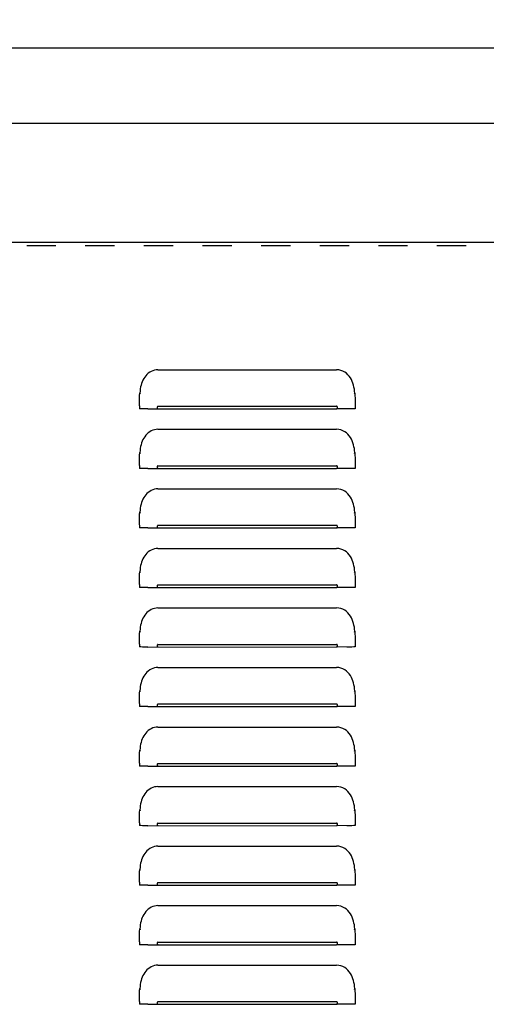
# Model space of a CAD drawing. Header units: inches. Extents: x 0 to 89.5, y 0 to 57.9.
# Tile 3 of 10: x 19.2 to 27, y 17.4 to 33.9. Entities that reach past the tile are written whole.
import ezdxf

# ---------------------------------------------------------------- set-up
doc = ezdxf.new("R2010")
doc.units = ezdxf.units.IN
doc.header["$LTSCALE"] = 4.921053
doc.header["$MEASUREMENT"] = 0
doc.linetypes.add('HIDDEN', pattern=[0.2, 0.1, -0.1])
doc.layers.get('0').update_dxf_attribs({"linetype": 'CONTINUOUS'})
doc.layers.add('DEFAULT_2', color=8, linetype='HIDDEN')
doc.layers.add('DIMENSIONS', color=7, linetype='CONTINUOUS')
doc.styles.get("Standard").update_dxf_attribs({"font": 'txt', "width": 0.8})
doc.dimstyles.new('DIMSTYLE_1', dxfattribs={"dimtxt": 0.447368, "dimasz": 0.526316, "dimexe": 0.09, "dimexo": 0.07, "dimgap": 0.0425, "dimtad": 0, "dimtih": 1, "dimtoh": 1, "dimzin": 4, "dimdsep": 46, "dimtxsty": 'Standard', "dimblk": '_FILLED', "dimblk1": '_FILLED', "dimblk2": '_FILLED', "dimcen": 0.09, "dimadec": 0, "dimazin": 0, "dimtfac": 1, "dimtofl": 0, "dimtmove": 0, "dimatfit": 3, "dimldrblk": '_FILLED', "dimfxl": 0, "dimtolj": 1, "dimtzin": 4, "dimarcsym": 0})

# ---------------------------------------------------------------- blocks, each defined once
blk = doc.blocks.new('_FILLED')
at = {"color": 0, "linetype": 'ByBlock'}
blk.add_solid([(0, 0), (-1, 0.2), (-1, -0.2)], dxfattribs=at)
blk = doc.blocks.new('*D1')
at = {"layer": 'DIMENSIONS', "color": 2, "linetype": 'Continuous'}
for p, q in [((5.112, 30.22), (5.112, 33.895)), ((76.862, 30.22), (76.862, 33.895)), ((5.112, 33.421), (39.869, 33.421)), ((76.862, 33.421), (42.106, 33.421))]:
    blk.add_line(p, q, dxfattribs=at)
at = {"layer": 'DIMENSIONS', "color": 2, "linetype": 'Continuous', "xscale": 0.5263157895, "yscale": 0.5263157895, "zscale": 0.5263157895, "rotation": 180}
blk.add_blockref('_FILLED', (5.112, 33.421), dxfattribs=at)
at = {"layer": 'DIMENSIONS', "color": 2, "linetype": 'Continuous', "xscale": 0.5263157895, "yscale": 0.5263157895, "zscale": 0.5263157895}
blk.add_blockref('_FILLED', (76.862, 33.421), dxfattribs=at)
at = {"layer": 'DIMENSIONS', "color": 2, "linetype": 'Continuous', "insert": (40.987, 33.645), "char_height": 0.4474, "width": 1.78947, "attachment_point": 2, "line_spacing_factor": 0.9}
blk.add_mtext('71.75', dxfattribs=at)
blk = doc.blocks.new('*D19')
at = {"color": 2, "linetype": 'Continuous'}
for p, q in [((5.987, 29.717), (5.987, 32.63)), ((75.987, 29.717), (75.987, 32.63)), ((5.987, 32.156), (39.869, 32.156)), ((75.987, 32.156), (42.106, 32.156))]:
    blk.add_line(p, q, dxfattribs=at)
at = {"color": 2, "linetype": 'Continuous', "xscale": 0.5263157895, "yscale": 0.5263157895, "zscale": 0.5263157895, "rotation": 180}
blk.add_blockref('_FILLED', (5.987, 32.156), dxfattribs=at)
at = {"color": 2, "linetype": 'Continuous', "xscale": 0.5263157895, "yscale": 0.5263157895, "zscale": 0.5263157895}
blk.add_blockref('_FILLED', (75.987, 32.156), dxfattribs=at)
at = {"color": 2, "linetype": 'Continuous', "insert": (40.987, 32.38), "char_height": 0.4474, "width": 1.78947, "attachment_point": 2, "line_spacing_factor": 0.9}
blk.add_mtext('70.00', dxfattribs=at)

msp = doc.modelspace()

# ---------------------------------------------------------------- linework, layer by layer
at = {"color": 3, "linetype": 'Continuous'}
for p, q in [((14.362, 30.161), (67.612, 30.161)), ((21.487, 28.016), (24.487, 28.016)), ((21.182, 27.625), (21.186, 27.61)), ((24.789, 27.61), (24.793, 27.625)), ((21.177, 27.409), (21.178, 27.499)), ((24.797, 27.497), (24.797, 27.36)), ((21.177, 27.408), (21.177, 27.36)), ((21.183, 27.36), (21.177, 27.36)), ((21.315, 27.359), (24.487, 27.36)), ((21.487, 27.404), (24.487, 27.404)), ((24.66, 27.359), (24.487, 27.36)), ((24.745, 27.359), (24.66, 27.359)), ((21.487, 27.016), (24.487, 27.016)), ((21.182, 26.625), (21.186, 26.61)), ((24.789, 26.61), (24.793, 26.625)), ((21.177, 26.409), (21.178, 26.499)), ((24.797, 26.497), (24.797, 26.36)), ((21.177, 26.408), (21.177, 26.36)), ((21.183, 26.36), (21.177, 26.36)), ((21.315, 26.359), (24.487, 26.36)), ((21.487, 26.404), (24.487, 26.404)), ((24.66, 26.359), (24.487, 26.36)), ((24.745, 26.359), (24.66, 26.359)), ((21.487, 26.016), (24.487, 26.016)), ((21.177, 25.409), (21.178, 25.499)), ((21.182, 25.625), (21.186, 25.61)), ((24.789, 25.61), (24.793, 25.625)), ((24.797, 25.497), (24.797, 25.36)), ((21.177, 25.408), (21.177, 25.36)), ((21.183, 25.36), (21.177, 25.36)), ((21.315, 25.359), (24.487, 25.36)), ((21.487, 25.404), (24.487, 25.404)), ((24.66, 25.359), (24.487, 25.36)), ((24.745, 25.359), (24.66, 25.359)), ((21.487, 25.016), (24.487, 25.016)), ((21.177, 24.409), (21.178, 24.499)), ((21.182, 24.625), (21.186, 24.61)), ((24.789, 24.61), (24.793, 24.625)), ((24.797, 24.497), (24.797, 24.36)), ((21.177, 24.408), (21.177, 24.36)), ((21.183, 24.36), (21.177, 24.36)), ((21.315, 24.359), (24.487, 24.36)), ((21.487, 24.404), (24.487, 24.404)), ((24.66, 24.359), (24.487, 24.36)), ((24.745, 24.359), (24.66, 24.359)), ((21.487, 24.016), (24.487, 24.016)), ((21.177, 23.409), (21.178, 23.499)), ((21.182, 23.625), (21.186, 23.61)), ((24.789, 23.61), (24.793, 23.625)), ((24.797, 23.497), (24.797, 23.36)), ((21.177, 23.408), (21.177, 23.36)), ((21.183, 23.36), (21.177, 23.36)), ((21.315, 23.359), (24.487, 23.36)), ((21.487, 23.404), (24.487, 23.404)), ((24.66, 23.359), (24.487, 23.36)), ((24.745, 23.359), (24.66, 23.359)), ((21.487, 23.016), (24.487, 23.016)), ((21.177, 22.409), (21.178, 22.499)), ((21.182, 22.625), (21.186, 22.61)), ((24.789, 22.61), (24.793, 22.625)), ((24.797, 22.497), (24.797, 22.36)), ((21.177, 22.408), (21.177, 22.36)), ((21.183, 22.36), (21.177, 22.36)), ((21.315, 22.359), (24.487, 22.36)), ((21.487, 22.404), (24.487, 22.404)), ((24.66, 22.359), (24.487, 22.36)), ((24.745, 22.359), (24.66, 22.359)), ((21.487, 22.016), (24.487, 22.016)), ((21.177, 21.409), (21.178, 21.499)), ((21.182, 21.625), (21.186, 21.61)), ((24.789, 21.61), (24.793, 21.625)), ((24.797, 21.497), (24.797, 21.36)), ((21.177, 21.408), (21.177, 21.36)), ((21.183, 21.36), (21.177, 21.36)), ((21.315, 21.359), (24.487, 21.36)), ((21.487, 21.404), (24.487, 21.404)), ((24.66, 21.359), (24.487, 21.36)), ((24.745, 21.359), (24.66, 21.359)), ((21.487, 21.016), (24.487, 21.016)), ((21.182, 20.625), (21.186, 20.61)), ((24.789, 20.61), (24.793, 20.625)), ((21.177, 20.409), (21.178, 20.499)), ((21.177, 20.408), (21.177, 20.36)), ((21.183, 20.36), (21.177, 20.36)), ((21.315, 20.359), (24.487, 20.36)), ((21.487, 20.404), (24.487, 20.404)), ((24.66, 20.359), (24.487, 20.36)), ((24.745, 20.359), (24.66, 20.359)), ((24.797, 20.497), (24.797, 20.36)), ((21.487, 20.016), (24.487, 20.016)), ((21.182, 19.625), (21.186, 19.61)), ((24.789, 19.61), (24.793, 19.625)), ((21.177, 19.409), (21.178, 19.499)), ((21.177, 19.408), (21.177, 19.36)), ((21.183, 19.36), (21.177, 19.36)), ((21.315, 19.359), (24.487, 19.36)), ((21.487, 19.404), (24.487, 19.404)), ((24.66, 19.359), (24.487, 19.36)), ((24.745, 19.359), (24.66, 19.359)), ((24.797, 19.497), (24.797, 19.36)), ((21.487, 19.016), (24.487, 19.016)), ((21.182, 18.625), (21.186, 18.61)), ((24.789, 18.61), (24.793, 18.625)), ((21.177, 18.409), (21.178, 18.499)), ((21.177, 18.408), (21.177, 18.36)), ((21.183, 18.36), (21.177, 18.36)), ((21.315, 18.359), (24.487, 18.36)), ((21.487, 18.404), (24.487, 18.404)), ((24.66, 18.359), (24.487, 18.36)), ((24.745, 18.359), (24.66, 18.359)), ((24.797, 18.497), (24.797, 18.36)), ((21.487, 18.016), (24.487, 18.016)), ((21.182, 17.625), (21.186, 17.61)), ((24.789, 17.61), (24.793, 17.625)), ((21.177, 17.409), (21.178, 17.499)), ((21.177, 17.408), (21.177, 17.36)), ((21.487, 17.404), (24.487, 17.404)), ((24.797, 17.497), (24.797, 17.36)), ((21.183, 17.36), (21.177, 17.36)), ((21.315, 17.359), (24.487, 17.36)), ((24.66, 17.359), (24.487, 17.36)), ((24.745, 17.359), (24.66, 17.359))]:
    msp.add_line(p, q, dxfattribs=at)
for points in [[(21.487, 28.016), (21.458, 28.014), (21.429, 28.009), (21.401, 28), (21.374, 27.988), (21.349, 27.974), (21.325, 27.956), (21.303, 27.937), (21.283, 27.915), (21.265, 27.892), (21.25, 27.868), (21.236, 27.842), (21.224, 27.815), (21.213, 27.787), (21.204, 27.757), (21.197, 27.727), (21.191, 27.694), (21.186, 27.661), (21.182, 27.625)], [(24.785, 27.692), (24.779, 27.724), (24.771, 27.757), (24.761, 27.789), (24.75, 27.82), (24.735, 27.85), (24.719, 27.879), (24.699, 27.907), (24.676, 27.933), (24.651, 27.956), (24.623, 27.976), (24.592, 27.993), (24.559, 28.005), (24.524, 28.013), (24.487, 28.016)], [(21.178, 27.499), (21.178, 27.541), (21.179, 27.583), (21.182, 27.625)], [(24.793, 27.625), (24.789, 27.658), (24.785, 27.692)], [(24.793, 27.625), (24.796, 27.582), (24.797, 27.539), (24.797, 27.497)], [(21.315, 27.359), (21.23, 27.359), (21.201, 27.36), (21.183, 27.36)], [(21.487, 27.404), (21.483, 27.402), (21.48, 27.4), (21.477, 27.396), (21.475, 27.391), (21.474, 27.387), (21.474, 27.382), (21.474, 27.377), (21.475, 27.372), (21.477, 27.367), (21.48, 27.363), (21.483, 27.361), (21.487, 27.36)], [(24.487, 27.36), (24.492, 27.361), (24.495, 27.363), (24.498, 27.367), (24.5, 27.372), (24.501, 27.377), (24.501, 27.381), (24.501, 27.386), (24.5, 27.391), (24.498, 27.396), (24.495, 27.4), (24.492, 27.402), (24.487, 27.404)], [(24.797, 27.36), (24.792, 27.36), (24.774, 27.36), (24.745, 27.359)], [(21.487, 27.016), (21.458, 27.014), (21.429, 27.009), (21.401, 27), (21.374, 26.988), (21.349, 26.974), (21.325, 26.956), (21.303, 26.937), (21.283, 26.915), (21.265, 26.892), (21.25, 26.868), (21.236, 26.842), (21.224, 26.815), (21.213, 26.787), (21.204, 26.757), (21.197, 26.727), (21.191, 26.694), (21.186, 26.661), (21.182, 26.625)], [(24.785, 26.692), (24.779, 26.724), (24.771, 26.757), (24.761, 26.789), (24.75, 26.82), (24.735, 26.85), (24.719, 26.879), (24.699, 26.907), (24.676, 26.933), (24.651, 26.956), (24.623, 26.976), (24.592, 26.993), (24.559, 27.005), (24.524, 27.013), (24.487, 27.016)], [(21.178, 26.499), (21.178, 26.541), (21.179, 26.583), (21.182, 26.625)], [(24.793, 26.625), (24.789, 26.658), (24.785, 26.692)], [(24.793, 26.625), (24.796, 26.582), (24.797, 26.539), (24.797, 26.497)], [(21.315, 26.359), (21.23, 26.359), (21.201, 26.36), (21.183, 26.36)], [(21.487, 26.404), (21.483, 26.402), (21.48, 26.4), (21.477, 26.396), (21.475, 26.391), (21.474, 26.387), (21.474, 26.382), (21.474, 26.377), (21.475, 26.372), (21.477, 26.367), (21.48, 26.363), (21.483, 26.361), (21.487, 26.36)], [(24.487, 26.36), (24.492, 26.361), (24.495, 26.363), (24.498, 26.367), (24.5, 26.372), (24.501, 26.377), (24.501, 26.381), (24.501, 26.386), (24.5, 26.391), (24.498, 26.396), (24.495, 26.4), (24.492, 26.402), (24.487, 26.404)], [(24.797, 26.36), (24.792, 26.36), (24.774, 26.36), (24.745, 26.359)], [(21.487, 26.016), (21.458, 26.014), (21.429, 26.009), (21.401, 26), (21.374, 25.988), (21.349, 25.974), (21.325, 25.956), (21.303, 25.937), (21.283, 25.915), (21.265, 25.892), (21.25, 25.868), (21.236, 25.842), (21.224, 25.815), (21.213, 25.787), (21.204, 25.757), (21.197, 25.727), (21.191, 25.694), (21.186, 25.661), (21.182, 25.625)], [(24.785, 25.692), (24.779, 25.724), (24.771, 25.757), (24.761, 25.789), (24.75, 25.82), (24.735, 25.85), (24.719, 25.879), (24.699, 25.907), (24.676, 25.933), (24.651, 25.956), (24.623, 25.976), (24.592, 25.993), (24.559, 26.005), (24.524, 26.013), (24.487, 26.016)], [(24.793, 25.625), (24.789, 25.658), (24.785, 25.692)], [(21.178, 25.499), (21.178, 25.541), (21.179, 25.583), (21.182, 25.625)], [(24.793, 25.625), (24.796, 25.582), (24.797, 25.539), (24.797, 25.497)], [(21.315, 25.359), (21.23, 25.359), (21.201, 25.36), (21.183, 25.36)], [(21.487, 25.404), (21.483, 25.402), (21.48, 25.4), (21.477, 25.396), (21.475, 25.391), (21.474, 25.387), (21.474, 25.382), (21.474, 25.377), (21.475, 25.372), (21.477, 25.367), (21.48, 25.363), (21.483, 25.361), (21.487, 25.36)], [(24.487, 25.36), (24.492, 25.361), (24.495, 25.363), (24.498, 25.367), (24.5, 25.372), (24.501, 25.377), (24.501, 25.381), (24.501, 25.386), (24.5, 25.391), (24.498, 25.396), (24.495, 25.4), (24.492, 25.402), (24.487, 25.404)], [(24.797, 25.36), (24.792, 25.36), (24.774, 25.36), (24.745, 25.359)], [(21.487, 25.016), (21.458, 25.014), (21.429, 25.009), (21.401, 25), (21.374, 24.988), (21.349, 24.974), (21.325, 24.956), (21.303, 24.937), (21.283, 24.915), (21.265, 24.892), (21.25, 24.868), (21.236, 24.842), (21.224, 24.815), (21.213, 24.787), (21.204, 24.757), (21.197, 24.727), (21.191, 24.694), (21.186, 24.661), (21.182, 24.625)], [(24.785, 24.692), (24.779, 24.724), (24.771, 24.757), (24.761, 24.789), (24.75, 24.82), (24.735, 24.85), (24.719, 24.879), (24.699, 24.907), (24.676, 24.933), (24.651, 24.956), (24.623, 24.976), (24.592, 24.993), (24.559, 25.005), (24.524, 25.013), (24.487, 25.016)], [(24.793, 24.625), (24.789, 24.658), (24.785, 24.692)], [(21.178, 24.499), (21.178, 24.541), (21.179, 24.583), (21.182, 24.625)], [(24.793, 24.625), (24.796, 24.582), (24.797, 24.539), (24.797, 24.497)], [(21.315, 24.359), (21.23, 24.359), (21.201, 24.36), (21.183, 24.36)], [(21.487, 24.404), (21.483, 24.402), (21.48, 24.4), (21.477, 24.396), (21.475, 24.391), (21.474, 24.387), (21.474, 24.382), (21.474, 24.377), (21.475, 24.372), (21.477, 24.367), (21.48, 24.363), (21.483, 24.361), (21.487, 24.36)], [(24.487, 24.36), (24.492, 24.361), (24.495, 24.363), (24.498, 24.367), (24.5, 24.372), (24.501, 24.377), (24.501, 24.381), (24.501, 24.386), (24.5, 24.391), (24.498, 24.396), (24.495, 24.4), (24.492, 24.402), (24.487, 24.404)], [(24.797, 24.36), (24.792, 24.36), (24.774, 24.36), (24.745, 24.359)], [(21.487, 24.016), (21.458, 24.014), (21.429, 24.009), (21.401, 24), (21.374, 23.988), (21.349, 23.974), (21.325, 23.956), (21.303, 23.937), (21.283, 23.915), (21.265, 23.892), (21.25, 23.868), (21.236, 23.842), (21.224, 23.815), (21.213, 23.787), (21.204, 23.757), (21.197, 23.727), (21.191, 23.694), (21.186, 23.661), (21.182, 23.625)], [(24.785, 23.692), (24.779, 23.724), (24.771, 23.757), (24.761, 23.789), (24.75, 23.82), (24.735, 23.85), (24.719, 23.879), (24.699, 23.907), (24.676, 23.933), (24.651, 23.956), (24.623, 23.976), (24.592, 23.993), (24.559, 24.005), (24.524, 24.013), (24.487, 24.016)], [(24.793, 23.625), (24.789, 23.658), (24.785, 23.692)], [(21.178, 23.499), (21.178, 23.541), (21.179, 23.583), (21.182, 23.625)], [(24.793, 23.625), (24.796, 23.582), (24.797, 23.539), (24.797, 23.497)], [(21.315, 23.359), (21.23, 23.359), (21.201, 23.36), (21.183, 23.36)], [(21.487, 23.404), (21.483, 23.402), (21.48, 23.4), (21.477, 23.396), (21.475, 23.391), (21.474, 23.387), (21.474, 23.382), (21.474, 23.377), (21.475, 23.372), (21.477, 23.367), (21.48, 23.363), (21.483, 23.361), (21.487, 23.36)], [(24.487, 23.36), (24.492, 23.361), (24.495, 23.363), (24.498, 23.367), (24.5, 23.372), (24.501, 23.377), (24.501, 23.381), (24.501, 23.386), (24.5, 23.391), (24.498, 23.396), (24.495, 23.4), (24.492, 23.402), (24.487, 23.404)], [(24.797, 23.36), (24.792, 23.36), (24.774, 23.36), (24.745, 23.359)], [(21.487, 23.016), (21.458, 23.014), (21.429, 23.009), (21.401, 23), (21.374, 22.988), (21.349, 22.974), (21.325, 22.956), (21.303, 22.937), (21.283, 22.915), (21.265, 22.892), (21.25, 22.868), (21.236, 22.842), (21.224, 22.815), (21.213, 22.787), (21.204, 22.757), (21.197, 22.727), (21.191, 22.694), (21.186, 22.661), (21.182, 22.625)], [(24.785, 22.692), (24.779, 22.724), (24.771, 22.757), (24.761, 22.789), (24.75, 22.82), (24.735, 22.85), (24.719, 22.879), (24.699, 22.907), (24.676, 22.933), (24.651, 22.956), (24.623, 22.976), (24.592, 22.993), (24.559, 23.005), (24.524, 23.013), (24.487, 23.016)], [(24.793, 22.625), (24.789, 22.658), (24.785, 22.692)], [(21.178, 22.499), (21.178, 22.541), (21.179, 22.583), (21.182, 22.625)], [(24.793, 22.625), (24.796, 22.582), (24.797, 22.539), (24.797, 22.497)], [(21.315, 22.359), (21.23, 22.359), (21.201, 22.36), (21.183, 22.36)], [(21.487, 22.404), (21.483, 22.402), (21.48, 22.4), (21.477, 22.396), (21.475, 22.391), (21.474, 22.387), (21.474, 22.382), (21.474, 22.377), (21.475, 22.372), (21.477, 22.367), (21.48, 22.363), (21.483, 22.361), (21.487, 22.36)], [(24.487, 22.36), (24.492, 22.361), (24.495, 22.363), (24.498, 22.367), (24.5, 22.372), (24.501, 22.377), (24.501, 22.381), (24.501, 22.386), (24.5, 22.391), (24.498, 22.396), (24.495, 22.4), (24.492, 22.402), (24.487, 22.404)], [(24.797, 22.36), (24.792, 22.36), (24.774, 22.36), (24.745, 22.359)], [(21.487, 22.016), (21.458, 22.014), (21.429, 22.009), (21.401, 22), (21.374, 21.988), (21.349, 21.974), (21.325, 21.956), (21.303, 21.937), (21.283, 21.915), (21.265, 21.892), (21.25, 21.868), (21.236, 21.842), (21.224, 21.815), (21.213, 21.787), (21.204, 21.757), (21.197, 21.727), (21.191, 21.694), (21.186, 21.661), (21.182, 21.625)], [(24.785, 21.692), (24.779, 21.724), (24.771, 21.757), (24.761, 21.789), (24.75, 21.82), (24.735, 21.85), (24.719, 21.879), (24.699, 21.907), (24.676, 21.933), (24.651, 21.956), (24.623, 21.976), (24.592, 21.993), (24.559, 22.005), (24.524, 22.013), (24.487, 22.016)], [(24.793, 21.625), (24.789, 21.658), (24.785, 21.692)], [(21.178, 21.499), (21.178, 21.541), (21.179, 21.583), (21.182, 21.625)], [(24.793, 21.625), (24.796, 21.582), (24.797, 21.539), (24.797, 21.497)], [(21.315, 21.359), (21.23, 21.359), (21.201, 21.36), (21.183, 21.36)], [(21.487, 21.404), (21.483, 21.402), (21.48, 21.4), (21.477, 21.396), (21.475, 21.391), (21.474, 21.387), (21.474, 21.382), (21.474, 21.377), (21.475, 21.372), (21.477, 21.367), (21.48, 21.363), (21.483, 21.361), (21.487, 21.36)], [(24.487, 21.36), (24.492, 21.361), (24.495, 21.363), (24.498, 21.367), (24.5, 21.372), (24.501, 21.377), (24.501, 21.381), (24.501, 21.386), (24.5, 21.391), (24.498, 21.396), (24.495, 21.4), (24.492, 21.402), (24.487, 21.404)], [(24.797, 21.36), (24.792, 21.36), (24.774, 21.36), (24.745, 21.359)], [(21.487, 21.016), (21.458, 21.014), (21.429, 21.009), (21.401, 21), (21.374, 20.988), (21.349, 20.974), (21.325, 20.956), (21.303, 20.937), (21.283, 20.915), (21.265, 20.892), (21.25, 20.868), (21.236, 20.842), (21.224, 20.815), (21.213, 20.787), (21.204, 20.757), (21.197, 20.727), (21.191, 20.694), (21.186, 20.661), (21.182, 20.625)], [(24.785, 20.692), (24.779, 20.724), (24.771, 20.757), (24.761, 20.789), (24.75, 20.82), (24.735, 20.85), (24.719, 20.879), (24.699, 20.907), (24.676, 20.933), (24.651, 20.956), (24.623, 20.976), (24.592, 20.993), (24.559, 21.005), (24.524, 21.013), (24.487, 21.016)], [(24.793, 20.625), (24.789, 20.658), (24.785, 20.692)], [(21.178, 20.499), (21.178, 20.541), (21.179, 20.583), (21.182, 20.625)], [(24.793, 20.625), (24.796, 20.582), (24.797, 20.539), (24.797, 20.497)], [(21.315, 20.359), (21.23, 20.359), (21.201, 20.36), (21.183, 20.36)], [(21.487, 20.404), (21.483, 20.402), (21.48, 20.4), (21.477, 20.396), (21.475, 20.391), (21.474, 20.387), (21.474, 20.382), (21.474, 20.377), (21.475, 20.372), (21.477, 20.367), (21.48, 20.363), (21.483, 20.361), (21.487, 20.36)], [(24.487, 20.36), (24.492, 20.361), (24.495, 20.363), (24.498, 20.367), (24.5, 20.372), (24.501, 20.377), (24.501, 20.381), (24.501, 20.386), (24.5, 20.391), (24.498, 20.396), (24.495, 20.4), (24.492, 20.402), (24.487, 20.404)], [(24.797, 20.36), (24.792, 20.36), (24.774, 20.36), (24.745, 20.359)], [(21.487, 20.016), (21.458, 20.014), (21.429, 20.009), (21.401, 20), (21.374, 19.988), (21.349, 19.974), (21.325, 19.956), (21.303, 19.937), (21.283, 19.915), (21.265, 19.892), (21.25, 19.868), (21.236, 19.842), (21.224, 19.815), (21.213, 19.787), (21.204, 19.757), (21.197, 19.727), (21.191, 19.694), (21.186, 19.661), (21.182, 19.625)], [(24.785, 19.692), (24.779, 19.724), (24.771, 19.757), (24.761, 19.789), (24.75, 19.82), (24.735, 19.85), (24.719, 19.879), (24.699, 19.907), (24.676, 19.933), (24.651, 19.956), (24.623, 19.976), (24.592, 19.993), (24.559, 20.005), (24.524, 20.013), (24.487, 20.016)], [(24.793, 19.625), (24.789, 19.658), (24.785, 19.692)], [(21.178, 19.499), (21.178, 19.541), (21.179, 19.583), (21.182, 19.625)], [(24.793, 19.625), (24.796, 19.582), (24.797, 19.539), (24.797, 19.497)], [(21.315, 19.359), (21.23, 19.359), (21.201, 19.36), (21.183, 19.36)], [(21.487, 19.404), (21.483, 19.402), (21.48, 19.4), (21.477, 19.396), (21.475, 19.391), (21.474, 19.387), (21.474, 19.382), (21.474, 19.377), (21.475, 19.372), (21.477, 19.367), (21.48, 19.363), (21.483, 19.361), (21.487, 19.36)], [(24.487, 19.36), (24.492, 19.361), (24.495, 19.363), (24.498, 19.367), (24.5, 19.372), (24.501, 19.377), (24.501, 19.381), (24.501, 19.386), (24.5, 19.391), (24.498, 19.396), (24.495, 19.4), (24.492, 19.402), (24.487, 19.404)], [(24.797, 19.36), (24.792, 19.36), (24.774, 19.36), (24.745, 19.359)], [(21.487, 19.016), (21.458, 19.014), (21.429, 19.009), (21.401, 19), (21.374, 18.988), (21.349, 18.974), (21.325, 18.956), (21.303, 18.937), (21.283, 18.915), (21.265, 18.892), (21.25, 18.868), (21.236, 18.842), (21.224, 18.815), (21.213, 18.787), (21.204, 18.757), (21.197, 18.727), (21.191, 18.694), (21.186, 18.661), (21.182, 18.625)], [(24.785, 18.692), (24.779, 18.724), (24.771, 18.757), (24.761, 18.789), (24.75, 18.82), (24.735, 18.85), (24.719, 18.879), (24.699, 18.907), (24.676, 18.933), (24.651, 18.956), (24.623, 18.976), (24.592, 18.993), (24.559, 19.005), (24.524, 19.013), (24.487, 19.016)], [(24.793, 18.625), (24.789, 18.658), (24.785, 18.692)], [(21.178, 18.499), (21.178, 18.541), (21.179, 18.583), (21.182, 18.625)], [(24.793, 18.625), (24.796, 18.582), (24.797, 18.539), (24.797, 18.497)], [(21.315, 18.359), (21.23, 18.359), (21.201, 18.36), (21.183, 18.36)], [(21.487, 18.404), (21.483, 18.402), (21.48, 18.4), (21.477, 18.396), (21.475, 18.391), (21.474, 18.387), (21.474, 18.382), (21.474, 18.377), (21.475, 18.372), (21.477, 18.367), (21.48, 18.363), (21.483, 18.361), (21.487, 18.36)], [(24.487, 18.36), (24.492, 18.361), (24.495, 18.363), (24.498, 18.367), (24.5, 18.372), (24.501, 18.377), (24.501, 18.381), (24.501, 18.386), (24.5, 18.391), (24.498, 18.396), (24.495, 18.4), (24.492, 18.402), (24.487, 18.404)], [(24.797, 18.36), (24.792, 18.36), (24.774, 18.36), (24.745, 18.359)], [(21.487, 18.016), (21.458, 18.014), (21.429, 18.009), (21.401, 18), (21.374, 17.988), (21.349, 17.974), (21.325, 17.956), (21.303, 17.937), (21.283, 17.915), (21.265, 17.892), (21.25, 17.868), (21.236, 17.842), (21.224, 17.815), (21.213, 17.787), (21.204, 17.757), (21.197, 17.727), (21.191, 17.694), (21.186, 17.661), (21.182, 17.625)], [(24.785, 17.692), (24.779, 17.724), (24.771, 17.757), (24.761, 17.789), (24.75, 17.82), (24.735, 17.85), (24.719, 17.879), (24.699, 17.907), (24.676, 17.933), (24.651, 17.956), (24.623, 17.976), (24.592, 17.993), (24.559, 18.005), (24.524, 18.013), (24.487, 18.016)], [(21.178, 17.499), (21.178, 17.541), (21.179, 17.583), (21.182, 17.625)], [(24.793, 17.625), (24.789, 17.658), (24.785, 17.692)], [(24.793, 17.625), (24.796, 17.582), (24.797, 17.539), (24.797, 17.497)], [(21.487, 17.404), (21.483, 17.402), (21.48, 17.4), (21.477, 17.396), (21.475, 17.391), (21.474, 17.387), (21.474, 17.382), (21.474, 17.377), (21.475, 17.372), (21.477, 17.367), (21.48, 17.363), (21.483, 17.361), (21.487, 17.36)], [(24.487, 17.36), (24.492, 17.361), (24.495, 17.363), (24.498, 17.367), (24.5, 17.372), (24.501, 17.377), (24.501, 17.381), (24.501, 17.386), (24.5, 17.391), (24.498, 17.396), (24.495, 17.4), (24.492, 17.402), (24.487, 17.404)], [(21.315, 17.359), (21.23, 17.359), (21.201, 17.36), (21.183, 17.36)], [(24.797, 17.36), (24.792, 17.36), (24.774, 17.36), (24.745, 17.359)]]:
    msp.add_lwpolyline(points, dxfattribs=at)
at = {"layer": 'DEFAULT_2', "color": 8, "linetype": 'HIDDEN'}
msp.add_line((14.362, 30.101), (67.612, 30.101), dxfattribs=at)

# ---------------------------------------------------------------- dimensions: what is measured, and where the dimension line sits
at = {"color": 2, "linetype": 'Continuous'}
dim = msp.add_linear_dim(base=(75.987, 32.156), p1=(5.987, 29.647), p2=(75.987, 29.647), dimstyle='DIMSTYLE_1', dxfattribs=at)
dim.commit()
dim.dimension.update_dxf_attribs({"geometry": '*D19', "text_midpoint": (40.987, 32.156), "dimtype": 160})
at = {"layer": 'DIMENSIONS', "color": 2, "linetype": 'Continuous'}
dim = msp.add_linear_dim(base=(76.862, 33.421), p1=(5.112, 30.15), p2=(76.862, 30.15), dimstyle='DIMSTYLE_1', dxfattribs=at)
dim.commit()
dim.dimension.update_dxf_attribs({"geometry": '*D1', "text_midpoint": (40.987, 33.421), "dimtype": 160})

doc.saveas('drawing.dxf')
